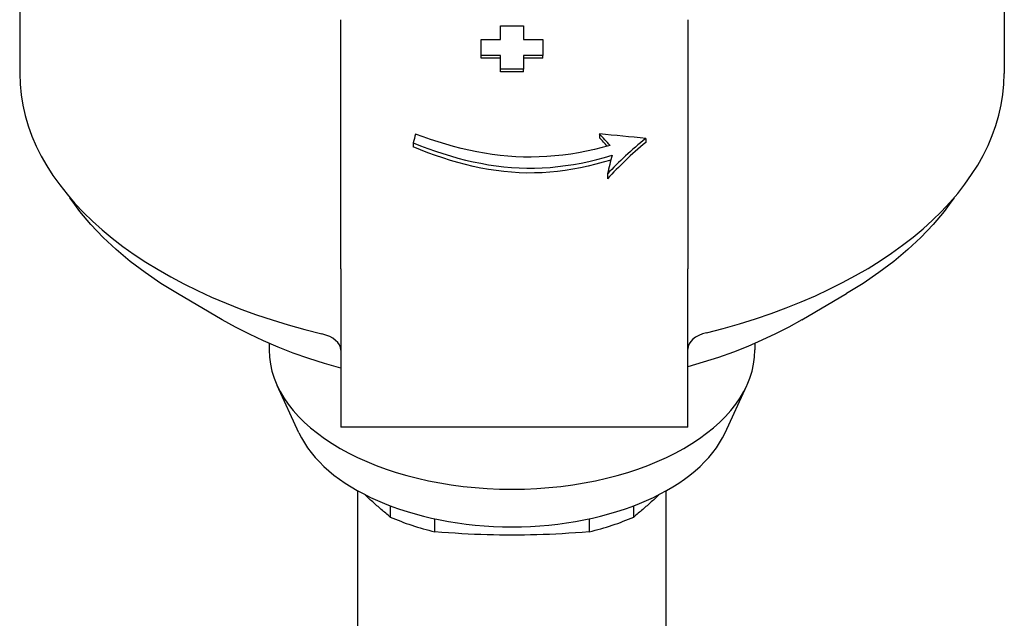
# Model space of a CAD drawing. Header units: millimetres. Extents: x 223 to 519, y 84 to 487.
# Tile 8 of 11: x 455 to 519, y 286 to 325. Entities that reach past the tile are written whole.
import ezdxf

# ---------------------------------------------------------------- set-up
doc = ezdxf.new("R2010")
doc.units = ezdxf.units.MM
doc.layers.add('Detail', color=2, linetype='Continuous')

msp = doc.modelspace()

# ---------------------------------------------------------------- linework, layer by layer
at = {"layer": 'Detail'}
for p, q in [((454.985, 340.611), (454.985, 321.197)), ((518.835, 340.611), (518.835, 321.197)), ((475.81, 320.662), (475.81, 324.692)), ((498.31, 324.692), (498.31, 320.662)), ((486.16, 324.284), (487.66, 324.284)), ((486.16, 323.414), (486.16, 324.284)), ((487.66, 324.284), (487.66, 323.414)), ((484.91, 323.414), (486.16, 323.414)), ((484.91, 322.363), (484.91, 323.414)), ((487.66, 323.414), (488.91, 323.414)), ((488.91, 323.414), (488.91, 322.363)), ((486.16, 322.363), (484.91, 322.363)), ((484.91, 322.185), (484.91, 322.363)), ((486.16, 322.185), (484.91, 322.185)), ((486.16, 321.481), (486.16, 322.363)), ((487.66, 322.363), (487.66, 321.481)), ((488.91, 322.363), (487.66, 322.363)), ((488.91, 322.185), (487.66, 322.185)), ((488.91, 322.185), (488.91, 322.363)), ((486.16, 321.305), (486.16, 321.481)), ((487.66, 321.481), (486.16, 321.481)), ((487.66, 321.305), (486.16, 321.305)), ((487.66, 321.305), (487.66, 321.481)), ((475.81, 308.519), (475.81, 320.662)), ((498.31, 320.662), (498.31, 308.519)), ((480.504, 316.702), (480.504, 316.437)), ((492.592, 317.275), (492.592, 317.023)), ((495.582, 316.989), (495.582, 316.731)), ((493.105, 314.686), (493.105, 314.356)), ((475.81, 308.519), (475.81, 298.256)), ((498.31, 298.256), (498.31, 308.519)), ((468.126, 305.212), (465.212, 306.916)), ((505.695, 305.212), (508.609, 306.916)), ((471.16, 303.685), (471.16, 303.257)), ((502.66, 303.685), (502.66, 303.257)), ((473.088, 297.891), (471.681, 300.955)), ((500.733, 297.891), (502.14, 300.955)), ((498.31, 298.256), (475.81, 298.256)), ((476.91, 272.995), (476.91, 294.122)), ((496.91, 272.995), (496.91, 294.122)), ((479.018, 293.145), (479.018, 292.417)), ((494.803, 292.417), (494.803, 293.145)), ((481.91, 291.459), (481.91, 292.3)), ((491.91, 292.3), (491.91, 291.459))]:
    msp.add_line(p, q, dxfattribs=at)
at = {"layer": 'Detail', "flags": 128}
for points in [[(480.504, 316.702), (480.98, 316.514), (481.458, 316.334), (481.94, 316.164), (482.425, 316.003), (482.912, 315.852), (483.401, 315.713), (483.892, 315.586), (484.385, 315.471), (484.88, 315.37), (485.377, 315.282), (485.874, 315.208), (486.373, 315.148), (486.872, 315.102), (487.372, 315.072), (487.871, 315.057), (488.371, 315.059), (488.873, 315.076), (489.376, 315.109), (489.88, 315.157), (490.385, 315.22), (490.89, 315.298), (491.394, 315.391), (491.898, 315.497), (492.401, 315.618), (492.902, 315.752), (493.402, 315.897)], [(493.274, 316.528), (492.764, 316.391), (492.254, 316.266), (491.742, 316.155), (491.229, 316.057), (490.716, 315.973), (490.203, 315.904), (489.69, 315.849), (489.179, 315.809), (488.669, 315.784), (488.162, 315.774), (487.656, 315.779), (487.149, 315.799), (486.642, 315.835), (486.136, 315.884), (485.63, 315.948), (485.124, 316.025), (484.62, 316.116), (484.117, 316.22), (483.616, 316.336), (483.117, 316.465), (482.62, 316.605), (482.126, 316.756), (481.634, 316.917), (481.145, 317.088), (480.66, 317.267)], [(493.321, 315.586), (492.832, 315.441), (492.34, 315.307), (491.847, 315.187), (491.353, 315.08), (490.857, 314.987), (490.36, 314.908), (489.862, 314.844), (489.364, 314.795), (488.866, 314.761), (488.368, 314.744), (487.87, 314.742), (487.372, 314.758), (486.874, 314.789), (486.376, 314.836), (485.879, 314.897), (485.382, 314.974), (484.885, 315.065), (484.391, 315.17), (483.897, 315.288), (483.406, 315.42), (482.916, 315.564), (482.428, 315.718), (481.943, 315.884), (481.461, 316.059), (480.981, 316.244), (480.504, 316.437)], [(465.212, 306.916), (464.135, 307.579), (463.112, 308.276), (462.145, 309.007), (461.237, 309.77), (460.39, 310.566), (459.608, 311.392), (458.893, 312.249), (458.561, 312.688), (458.247, 313.134)], [(515.574, 313.134), (515.26, 312.688), (514.928, 312.249), (514.213, 311.392), (513.431, 310.566), (512.584, 309.77), (511.676, 309.007), (510.709, 308.276), (509.686, 307.579), (508.609, 306.916)], [(475.81, 302.079), (474.761, 302.378), (473.734, 302.705), (472.73, 303.058), (471.752, 303.438), (470.801, 303.843), (469.878, 304.274), (468.986, 304.731), (468.126, 305.212)], [(505.695, 305.212), (504.866, 304.747), (504.007, 304.306), (503.12, 303.888), (502.206, 303.494), (501.266, 303.123), (500.303, 302.778), (499.317, 302.457), (498.31, 302.161)], [(479.018, 292.417), (478.944, 292.479), (478.87, 292.54), (478.797, 292.601), (478.724, 292.662), (478.651, 292.724), (478.579, 292.785), (478.508, 292.846), (478.436, 292.907), (478.366, 292.968), (478.295, 293.029), (478.225, 293.09), (478.155, 293.151), (478.085, 293.213), (478.016, 293.274), (477.947, 293.335), (477.879, 293.397), (477.81, 293.458), (477.742, 293.52), (477.674, 293.582), (477.606, 293.643), (477.539, 293.705), (477.471, 293.768), (477.404, 293.83), (477.337, 293.892)], [(496.484, 293.892), (496.417, 293.83), (496.35, 293.768), (496.282, 293.705), (496.215, 293.643), (496.147, 293.582), (496.079, 293.52), (496.011, 293.458), (495.942, 293.397), (495.874, 293.335), (495.805, 293.274), (495.735, 293.213), (495.666, 293.151), (495.596, 293.09), (495.526, 293.029), (495.455, 292.968), (495.384, 292.907), (495.313, 292.846), (495.242, 292.785), (495.169, 292.724), (495.097, 292.662), (495.024, 292.601), (494.951, 292.54), (494.877, 292.479), (494.803, 292.417)], [(491.91, 291.459), (491.463, 291.423), (491.025, 291.39), (490.593, 291.361), (490.168, 291.335), (489.749, 291.313), (489.335, 291.293), (488.924, 291.277), (488.518, 291.263), (488.113, 291.253), (487.711, 291.246), (487.311, 291.241), (486.91, 291.24), (486.51, 291.241), (486.11, 291.246), (485.707, 291.253), (485.303, 291.263), (484.896, 291.277), (484.486, 291.293), (484.072, 291.313), (483.653, 291.335), (483.228, 291.361), (482.796, 291.39), (482.357, 291.423), (481.91, 291.459)]]:
    msp.add_lwpolyline(points, dxfattribs=at)
at = {"layer": 'Detail'}
for centre, major_axis, ratio, start_param, end_param in [((486.91, 321.197), (-31.925, 0), 0.573576, 0, 1.174347), ((486.91, 321.197), (31.925, 0), 0.573576, 5.118445, 6.283185), ((482.51, 313.968), (-1.975, -9.737), 0.259545, 4.419784, 4.480764), ((423.922, 313.968), (119.217, -5.617), 0.066845, 0.929089, 0.960114), ((486.435, 313.968), (9.782, -8.337), 0.516769, 1.291437, 1.37185), ((486.435, 313.968), (-9.531, 8.123), 0.516769, 4.434533, 4.494776), ((504.161, 313.968), (-13.862, -7.334), 0.463499, 5.116786, 5.35808), ((504.161, 313.968), (-13.507, -7.145), 0.463499, 5.13673, 5.390984), ((495.806, 313.968), (-2.175, -9.731), 0.280122, 4.575658, 4.701128), ((473.81, 303.247), (2, 0), 0.573576, 0, 1.174347), ((500.31, 303.32), (-2, 0), 0.573576, 5.118445, 6.283185), ((486.91, 303.257), (15.75, 0), 0.573576, 3.141593, 6.283185), ((486.91, 299.981), (14.294, 0), 0.573576, 3.39929, 6.025488), ((486.91, 298.342), (13, 0), 0.573576, 4.059983, 4.317598), ((486.91, 298.342), (13, 0), 0.573576, 5.10718, 5.364795)]:
    msp.add_ellipse(centre, major_axis=major_axis, ratio=ratio, start_param=start_param, end_param=end_param, dxfattribs=at)

doc.saveas('drawing.dxf')
